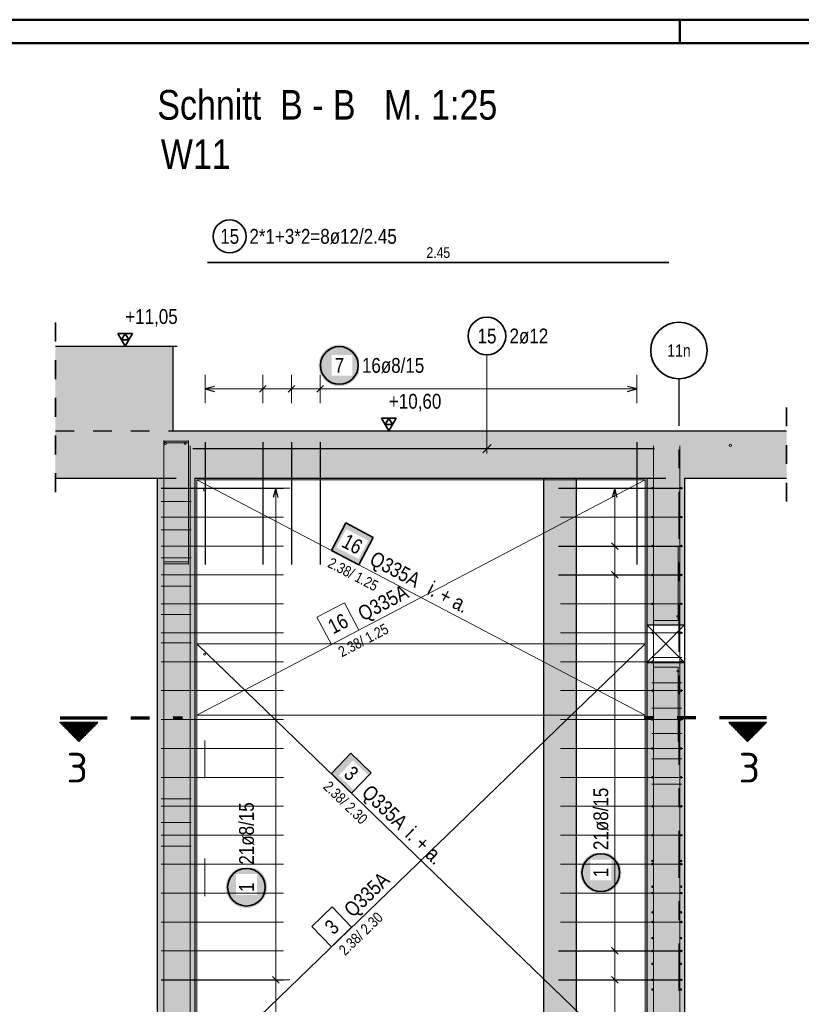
# Model space of a CAD drawing. Header units: millimetres. Extents: x -16 to 44.7, y 0 to 21.2.
# Tile 33 of 49: x 21.2 to 25.4, y 15.8 to 21. Entities that reach past the tile are written whole.
import ezdxf
from ezdxf.enums import TextEntityAlignment as Align

# ---------------------------------------------------------------- set-up
doc = ezdxf.new("R2010")
doc.units = ezdxf.units.MM
doc.linetypes.add('DASHDOTX2', pattern=[2, 1, -0.5, 0, -0.5])
doc.linetypes.add('HIDDEN', pattern=[0.375, 0.25, -0.125])
doc.layers.add('Achsen', color=7, linetype='Continuous', lineweight=20)
doc.layers.add('nplo Bewehrung', color=7, linetype='Continuous', lineweight=20)
doc.styles.add('Arial Narrow', font='ARIALN.TTF')
doc.styles.add('isocp', font='isocp', dxfattribs={"width": 1.1})
pattern_1 = [(270, (0, 0), (0.01, -2e-18), [])]

msp = doc.modelspace()

# ---------------------------------------------------------------- hatches: boundary and pattern name
at = {"lineweight": 25, "true_color": 0xffffff}
for points in [[(23.052047, 19.189004), (23.05198, 19.192843), (23.051779, 19.196677), (23.051444, 19.200502), (23.050977, 19.204313), (23.050376, 19.208105), (23.049643, 19.211874), (23.04878, 19.215615), (23.047786, 19.219324), (23.046663, 19.222996), (23.045413, 19.226626), (23.044037, 19.23021), (23.042537, 19.233745), (23.040914, 19.237224), (23.039171, 19.240646), (23.03731, 19.244004), (23.035332, 19.247295), (23.033241, 19.250515), (23.031039, 19.25366), (23.028728, 19.256726), (23.026312, 19.25971), (23.023793, 19.262608), (23.021174, 19.265416), (23.018459, 19.268131), (23.015651, 19.27075), (23.012754, 19.273269), (23.00977, 19.275685), (23.006703, 19.277996), (23.003558, 19.280198), (23.000338, 19.282289), (22.997047, 19.284266), (22.993689, 19.286128), (22.990268, 19.287871), (22.986788, 19.289494), (22.983254, 19.290994), (22.979669, 19.29237), (22.976039, 19.29362), (22.972367, 19.294742), (22.968658, 19.295736), (22.964917, 19.2966), (22.961148, 19.297333), (22.957356, 19.297933), (22.953545, 19.298401), (22.94972, 19.298736), (22.945886, 19.298937), (22.942047, 19.299004), (22.938208, 19.298937), (22.934374, 19.298736), (22.930549, 19.298401), (22.926738, 19.297933), (22.922946, 19.297333), (22.919177, 19.2966), (22.915436, 19.295736), (22.911727, 19.294742), (22.908055, 19.29362), (22.904425, 19.29237), (22.90084, 19.290994), (22.897306, 19.289494), (22.893826, 19.287871), (22.890405, 19.286128), (22.887047, 19.284266), (22.883756, 19.282289), (22.880536, 19.280198), (22.877391, 19.277996), (22.874324, 19.275685), (22.87134, 19.273269), (22.868443, 19.27075), (22.865635, 19.268131), (22.86292, 19.265416), (22.860301, 19.262608), (22.857782, 19.25971), (22.855366, 19.256726), (22.853055, 19.25366), (22.850853, 19.250515), (22.848762, 19.247295), (22.846784, 19.244004), (22.844923, 19.240646), (22.84318, 19.237224), (22.841557, 19.233745), (22.840057, 19.23021), (22.838681, 19.226626), (22.837431, 19.222996), (22.836308, 19.219324), (22.835315, 19.215615), (22.834451, 19.211874), (22.833718, 19.208105), (22.833118, 19.204313), (22.83265, 19.200502), (22.832315, 19.196677), (22.832114, 19.192843), (22.832047, 19.189004), (22.832114, 19.185165), (22.832315, 19.18133), (22.83265, 19.177506), (22.833118, 19.173695), (22.833718, 19.169902), (22.834451, 19.166133), (22.835315, 19.162392), (22.836308, 19.158684), (22.837431, 19.155012), (22.838681, 19.151381), (22.840057, 19.147797), (22.841557, 19.144263), (22.84318, 19.140783), (22.844923, 19.137362), (22.846784, 19.134004), (22.848762, 19.130713), (22.850853, 19.127492), (22.853055, 19.124347), (22.855366, 19.121281), (22.857782, 19.118297), (22.860301, 19.115399), (22.86292, 19.112591), (22.865635, 19.109876), (22.868443, 19.107258), (22.87134, 19.104739), (22.874324, 19.102322), (22.877391, 19.100012), (22.880536, 19.09781), (22.883756, 19.095718), (22.887047, 19.093741), (22.890405, 19.091879), (22.893826, 19.090136), (22.897306, 19.088514), (22.90084, 19.087013), (22.904425, 19.085637), (22.908055, 19.084387), (22.911727, 19.083265), (22.915436, 19.082271), (22.919177, 19.081407), (22.922946, 19.080675), (22.926738, 19.080074), (22.930549, 19.079606), (22.934374, 19.079272), (22.938208, 19.079071), (22.942047, 19.079004), (22.945886, 19.079071), (22.94972, 19.079272), (22.953545, 19.079606), (22.957356, 19.080074), (22.961148, 19.080675), (22.964917, 19.081407), (22.968658, 19.082271), (22.972367, 19.083265), (22.976039, 19.084387), (22.979669, 19.085637), (22.983254, 19.087013), (22.986788, 19.088514), (22.990268, 19.090136), (22.993689, 19.091879), (22.997047, 19.093741), (23.000338, 19.095718), (23.003558, 19.09781), (23.006703, 19.100012), (23.00977, 19.102322), (23.012754, 19.104739), (23.015651, 19.107258), (23.018459, 19.109876), (23.021174, 19.112591), (23.023793, 19.115399), (23.026312, 19.118297), (23.028728, 19.121281), (23.031039, 19.124347), (23.033241, 19.127492), (23.035332, 19.130713), (23.03731, 19.134004), (23.039171, 19.137362), (23.040914, 19.140783), (23.042537, 19.144263), (23.044037, 19.147797), (23.045413, 19.151381), (23.046663, 19.155012), (23.047786, 19.158684), (23.04878, 19.162392), (23.049643, 19.166133), (23.050376, 19.169902), (23.050977, 19.173695), (23.051444, 19.177506), (23.051779, 19.18133)], [(24.44057, 16.495208), (24.440503, 16.499047), (24.440302, 16.502881), (24.439967, 16.506706), (24.439499, 16.510517), (24.438899, 16.514309), (24.438166, 16.518078), (24.437302, 16.521819), (24.436309, 16.525528), (24.435186, 16.5292), (24.433936, 16.53283), (24.43256, 16.536415), (24.43106, 16.539949), (24.429437, 16.543429), (24.427694, 16.54685), (24.425833, 16.550208), (24.423855, 16.553499), (24.421764, 16.556719), (24.419562, 16.559864), (24.417251, 16.562931), (24.414835, 16.565915), (24.412316, 16.568812), (24.409697, 16.57162), (24.406982, 16.574335), (24.404174, 16.576954), (24.401277, 16.579473), (24.398293, 16.581889), (24.395226, 16.5842), (24.392081, 16.586402), (24.388861, 16.588493), (24.38557, 16.590471), (24.382212, 16.592332), (24.378791, 16.594075), (24.375311, 16.595698), (24.371777, 16.597198), (24.368192, 16.598574), (24.364562, 16.599824), (24.36089, 16.600947), (24.357181, 16.60194), (24.35344, 16.602804), (24.349671, 16.603537), (24.345879, 16.604137), (24.342068, 16.604605), (24.338243, 16.60494), (24.334409, 16.605141), (24.33057, 16.605208), (24.326731, 16.605141), (24.322897, 16.60494), (24.319072, 16.604605), (24.315261, 16.604137), (24.311469, 16.603537), (24.3077, 16.602804), (24.303959, 16.60194), (24.30025, 16.600947), (24.296578, 16.599824), (24.292948, 16.598574), (24.289363, 16.597198), (24.285829, 16.595698), (24.282349, 16.594075), (24.278928, 16.592332), (24.27557, 16.590471), (24.272279, 16.588493), (24.269059, 16.586402), (24.265914, 16.5842), (24.262847, 16.581889), (24.259863, 16.579473), (24.256966, 16.576954), (24.254158, 16.574335), (24.251443, 16.57162), (24.248824, 16.568812), (24.246305, 16.565915), (24.243889, 16.562931), (24.241578, 16.559864), (24.239376, 16.556719), (24.237285, 16.553499), (24.235307, 16.550208), (24.233446, 16.54685), (24.231703, 16.543429), (24.23008, 16.539949), (24.22858, 16.536415), (24.227204, 16.53283), (24.225954, 16.5292), (24.224831, 16.525528), (24.223837, 16.521819), (24.222974, 16.518078), (24.222241, 16.514309), (24.22164, 16.510517), (24.221173, 16.506706), (24.220838, 16.502881), (24.220637, 16.499047), (24.22057, 16.495208), (24.220637, 16.491369), (24.220838, 16.487535), (24.221173, 16.48371), (24.22164, 16.479899), (24.222241, 16.476107), (24.222974, 16.472338), (24.223837, 16.468596), (24.224831, 16.464888), (24.225954, 16.461216), (24.227204, 16.457586), (24.22858, 16.454001), (24.23008, 16.450467), (24.231703, 16.446987), (24.233446, 16.443566), (24.235307, 16.440208), (24.237285, 16.436917), (24.239376, 16.433697), (24.241578, 16.430552), (24.243889, 16.427485), (24.246305, 16.424501), (24.248824, 16.421604), (24.251443, 16.418795), (24.254158, 16.416081), (24.256966, 16.413462), (24.259863, 16.410943), (24.262847, 16.408527), (24.265914, 16.406216), (24.269059, 16.404014), (24.272279, 16.401923), (24.27557, 16.399945), (24.278928, 16.398084), (24.282349, 16.396341), (24.285829, 16.394718), (24.289363, 16.393218), (24.292948, 16.391842), (24.296578, 16.390592), (24.30025, 16.389469), (24.303959, 16.388475), (24.3077, 16.387612), (24.311469, 16.386879), (24.315261, 16.386278), (24.319072, 16.38581), (24.322897, 16.385476), (24.326731, 16.385275), (24.33057, 16.385208), (24.334409, 16.385275), (24.338243, 16.385476), (24.342068, 16.38581), (24.345879, 16.386278), (24.349671, 16.386879), (24.35344, 16.387612), (24.357181, 16.388475), (24.36089, 16.389469), (24.364562, 16.390592), (24.368192, 16.391842), (24.371777, 16.393218), (24.375311, 16.394718), (24.378791, 16.396341), (24.382212, 16.398084), (24.38557, 16.399945), (24.388861, 16.401923), (24.392081, 16.404014), (24.395226, 16.406216), (24.398293, 16.408527), (24.401277, 16.410943), (24.404174, 16.413462), (24.406982, 16.416081), (24.409697, 16.418795), (24.412316, 16.421604), (24.414835, 16.424501), (24.417251, 16.427485), (24.419562, 16.430552), (24.421764, 16.433697), (24.423855, 16.436917), (24.425833, 16.440208), (24.427694, 16.443566), (24.429437, 16.446987), (24.43106, 16.450467), (24.43256, 16.454001), (24.433936, 16.457586), (24.435186, 16.461216), (24.436309, 16.464888), (24.437302, 16.468596), (24.438166, 16.472338), (24.438899, 16.476107), (24.439499, 16.479899), (24.439967, 16.48371), (24.440302, 16.487535)], [(22.558989, 16.417952), (22.558922, 16.421791), (22.558721, 16.425625), (22.558387, 16.42945), (22.557919, 16.433261), (22.557318, 16.437053), (22.556586, 16.440822), (22.555722, 16.444563), (22.554728, 16.448272), (22.553605, 16.451944), (22.552355, 16.455574), (22.55098, 16.459159), (22.549479, 16.462693), (22.547857, 16.466173), (22.546114, 16.469594), (22.544252, 16.472952), (22.542275, 16.476243), (22.540183, 16.479463), (22.537981, 16.482608), (22.53567, 16.485675), (22.533254, 16.488659), (22.530735, 16.491556), (22.528117, 16.494364), (22.525402, 16.497079), (22.522594, 16.499698), (22.519696, 16.502217), (22.516712, 16.504633), (22.513646, 16.506944), (22.5105, 16.509146), (22.50728, 16.511237), (22.503989, 16.513215), (22.500631, 16.515076), (22.49721, 16.516819), (22.49373, 16.518442), (22.490196, 16.519942), (22.486611, 16.521318), (22.482981, 16.522568), (22.479309, 16.523691), (22.475601, 16.524684), (22.47186, 16.525548), (22.468091, 16.526281), (22.464298, 16.526881), (22.460487, 16.527349), (22.456662, 16.527684), (22.452828, 16.527885), (22.448989, 16.527952), (22.44515, 16.527885), (22.441316, 16.527684), (22.437491, 16.527349), (22.43368, 16.526881), (22.429888, 16.526281), (22.426119, 16.525548), (22.422378, 16.524684), (22.418669, 16.523691), (22.414997, 16.522568), (22.411367, 16.521318), (22.407783, 16.519942), (22.404248, 16.518442), (22.400768, 16.516819), (22.397347, 16.515076), (22.393989, 16.513215), (22.390698, 16.511237), (22.387478, 16.509146), (22.384333, 16.506944), (22.381267, 16.504633), (22.378283, 16.502217), (22.375385, 16.499698), (22.372577, 16.497079), (22.369862, 16.494364), (22.367243, 16.491556), (22.364724, 16.488659), (22.362308, 16.485675), (22.359997, 16.482608), (22.357795, 16.479463), (22.355704, 16.476243), (22.353726, 16.472952), (22.351865, 16.469594), (22.350122, 16.466173), (22.348499, 16.462693), (22.346999, 16.459159), (22.345623, 16.455574), (22.344373, 16.451944), (22.34325, 16.448272), (22.342257, 16.444563), (22.341393, 16.440822), (22.34066, 16.437053), (22.34006, 16.433261), (22.339592, 16.42945), (22.339257, 16.425625), (22.339056, 16.421791), (22.338989, 16.417952), (22.339056, 16.414113), (22.339257, 16.410279), (22.339592, 16.406454), (22.34006, 16.402643), (22.34066, 16.398851), (22.341393, 16.395082), (22.342257, 16.39134), (22.34325, 16.387632), (22.344373, 16.38396), (22.345623, 16.38033), (22.346999, 16.376745), (22.348499, 16.373211), (22.350122, 16.369731), (22.351865, 16.36631), (22.353726, 16.362952), (22.355704, 16.359661), (22.357795, 16.356441), (22.359997, 16.353296), (22.362308, 16.350229), (22.364724, 16.347245), (22.367243, 16.344348), (22.369862, 16.341539), (22.372577, 16.338825), (22.375385, 16.336206), (22.378283, 16.333687), (22.381267, 16.331271), (22.384333, 16.32896), (22.387478, 16.326758), (22.390698, 16.324667), (22.393989, 16.322689), (22.397347, 16.320828), (22.400768, 16.319085), (22.404248, 16.317462), (22.407783, 16.315962), (22.411367, 16.314586), (22.414997, 16.313336), (22.418669, 16.312213), (22.422378, 16.311219), (22.426119, 16.310356), (22.429888, 16.309623), (22.43368, 16.309022), (22.437491, 16.308554), (22.441316, 16.30822), (22.44515, 16.308019), (22.448989, 16.307952), (22.452828, 16.308019), (22.456662, 16.30822), (22.460487, 16.308554), (22.464298, 16.309022), (22.468091, 16.309623), (22.47186, 16.310356), (22.475601, 16.311219), (22.479309, 16.312213), (22.482981, 16.313336), (22.486611, 16.314586), (22.490196, 16.315962), (22.49373, 16.317462), (22.49721, 16.319085), (22.500631, 16.320828), (22.503989, 16.322689), (22.50728, 16.324667), (22.5105, 16.326758), (22.513646, 16.32896), (22.516712, 16.331271), (22.519696, 16.333687), (22.522594, 16.336206), (22.525402, 16.338825), (22.528117, 16.341539), (22.530735, 16.344348), (22.533254, 16.347245), (22.53567, 16.350229), (22.537981, 16.353296), (22.540183, 16.356441), (22.542275, 16.359661), (22.544252, 16.362952), (22.546114, 16.36631), (22.547857, 16.369731), (22.549479, 16.373211), (22.55098, 16.376745), (22.552355, 16.38033), (22.553605, 16.38396), (22.554728, 16.387632), (22.555722, 16.39134), (22.556586, 16.395082), (22.557318, 16.398851), (22.557919, 16.402643), (22.558387, 16.406454), (22.558721, 16.410279)]]:
    msp.add_hatch(color=7, dxfattribs=at).paths.add_polyline_path(points)
at = {"lineweight": 13, "true_color": 0xd7ffd7}
for points in [[(21.434746, 18.841066), (21.858666, 18.841066), (21.858666, 19.291066), (21.434746, 19.291066)], [(22.058161, 18.841066), (22.058161, 19.291066), (21.858666, 19.291066), (21.858666, 18.841066)], [(25.316869, 18.591066), (25.316869, 18.841066), (21.434746, 18.841066), (21.434746, 18.591066)], [(21.97564, 15.411072), (22.17564, 15.411072), (22.17564, 18.591066), (21.97564, 18.591066)], [(24.57564, 17.811072), (24.77564, 17.811072), (24.77564, 18.591066), (24.57564, 18.591066)], [(24.57564, 15.411072), (24.77564, 15.411072), (24.77564, 17.611072), (24.57564, 17.611072)]]:
    msp.add_hatch(color=254, dxfattribs=at).paths.add_polyline_path(points)
at = {"lineweight": 13, "true_color": 0xf08e8e}
msp.add_hatch(color=11, dxfattribs=at).paths.add_polyline_path([(24.200501, 15.411065), (24.200501, 18.591066), (24.025501, 18.591066), (24.025501, 15.411065)])
at = {"lineweight": 35, "true_color": 0xffffff}
msp.add_hatch(color=7, dxfattribs=at).paths.add_polyline_path([(23.122438, 18.275424), (22.97636, 18.352145), (22.899638, 18.206067), (23.045716, 18.129345)])
at = {"lineweight": 50}
h = msp.add_hatch(dxfattribs=at)
h.set_pattern_fill('Mau', color=4, scale=0.01, angle=270, style=0, pattern_type=2)
h.set_pattern_definition(pattern_1)
h.paths.add_polyline_path([(21.659691, 17.291869), (21.459691, 17.291869), (21.559691, 17.191869)])
h = msp.add_hatch(dxfattribs=at)
h.set_pattern_fill('Mau', color=4, scale=0.01, angle=270, style=0, pattern_type=2)
h.set_pattern_definition(pattern_1)
h.paths.add_polyline_path([(25.010127, 17.291869), (25.110127, 17.191869), (25.210127, 17.291869)])
at = {"lineweight": 18, "true_color": 0xffffff}
msp.add_hatch(color=7, dxfattribs=at).paths.add_polyline_path([(23.111742, 17.024697), (23.003879, 17.128935), (22.899641, 17.021072), (23.007505, 16.916834)])

# ---------------------------------------------------------------- linework, layer by layer
at = {"color": 4, "linetype": 'Continuous', "lineweight": 50}
for p, q in [((43.75, 21.025), (0, 21.025)), ((24.75, 21.025), (24.75, 20.9)), ((43.625, 20.9), (0.5, 20.9))]:
    msp.add_line(p, q, dxfattribs=at)
at = {"color": 2, "linetype": 'Continuous', "lineweight": 35}
for p, q in [((22.741933, 19.735083), (22.241933, 19.735083)), ((24.191933, 19.735083), (22.741933, 19.735083)), ((24.691933, 19.735083), (24.191933, 19.735083)), ((21.843975, 19.359264), (21.765225, 19.359264)), ((21.765225, 19.359264), (21.8046, 19.291066)), ((21.8046, 19.359264), (21.784912, 19.325165)), ((21.8046, 19.291066), (21.843975, 19.359264)), ((21.824287, 19.325165), (21.8046, 19.359264)), ((21.784912, 19.325165), (21.824287, 19.325165)), ((23.243975, 18.909264), (23.165225, 18.909264)), ((23.165225, 18.909264), (23.2046, 18.841066)), ((23.2046, 18.909264), (23.184912, 18.875165)), ((23.2046, 18.841066), (23.243975, 18.909264)), ((23.224287, 18.875165), (23.2046, 18.909264)), ((23.184912, 18.875165), (23.224287, 18.875165)), ((22.97636, 18.352145), (22.899638, 18.206067)), ((23.122438, 18.275424), (22.97636, 18.352145)), ((23.045716, 18.129345), (23.122438, 18.275424)), ((22.899638, 18.206067), (23.045716, 18.129345)), ((21.459691, 17.291869), (21.659691, 17.291869)), ((21.459691, 17.291869), (21.559691, 17.191869)), ((21.559691, 17.191869), (21.659691, 17.291869)), ((25.210127, 17.291869), (25.010127, 17.291869)), ((25.110127, 17.191869), (25.010127, 17.291869)), ((25.210127, 17.291869), (25.110127, 17.191869)), ((23.003879, 17.128935), (22.899641, 17.021072)), ((23.111742, 17.024697), (23.003879, 17.128935)), ((22.899641, 17.021072), (23.007505, 16.916834)), ((23.007505, 16.916834), (23.111742, 17.024697))]:
    msp.add_line(p, q, dxfattribs=at)
at = {"color": 2, "linetype": 'HIDDEN', "lineweight": 35, "ltscale": 0.25}
for p, q in [((21.434746, 19.416066), (21.434746, 18.466066)), ((25.316869, 18.966066), (25.316869, 18.466066))]:
    msp.add_line(p, q, dxfattribs=at)
at = {"color": 3, "linetype": 'Continuous', "lineweight": 25}
for p, q in [((21.434746, 19.291066), (21.858666, 19.291066)), ((21.765225, 19.291066), (22.080522, 19.291066)), ((21.858666, 19.291066), (22.058161, 19.291066)), ((22.058161, 19.291066), (22.058161, 18.841066)), ((22.279641, 19.077401), (22.229641, 19.064004)), ((22.229641, 19.064004), (22.279641, 19.050606)), ((22.517563, 19.046326), (22.552919, 19.081681)), ((22.670363, 19.046326), (22.705719, 19.081681)), ((22.823163, 19.046326), (22.858519, 19.081681)), ((24.52164, 19.064004), (24.47164, 19.077401)), ((24.47164, 19.050606), (24.52164, 19.064004)), ((22.058161, 18.841066), (25.316869, 18.841066)), ((23.165225, 18.841066), (23.480522, 18.841066)), ((22.229641, 18.781066), (22.229641, 18.131066)), ((22.535241, 18.781066), (22.535241, 18.131066)), ((22.688041, 18.781066), (22.688041, 18.131066)), ((22.840841, 18.781066), (22.840841, 18.131066)), ((24.52164, 18.781066), (24.52164, 18.131066)), ((22.664765, 18.746679), (22.164765, 18.746679)), ((24.114765, 18.746679), (22.664765, 18.746679)), ((23.70361, 18.724582), (23.747804, 18.768776)), ((24.614765, 18.746679), (24.114765, 18.746679)), ((21.434746, 18.591066), (21.97564, 18.591066)), ((21.97564, 18.591066), (21.97564, 15.411072)), ((22.17564, 18.591066), (24.57564, 18.591066)), ((22.17564, 18.591066), (22.17564, 15.411072)), ((24.025501, 18.591066), (24.025501, 15.411065)), ((24.200501, 18.591066), (24.200501, 15.411065)), ((24.57564, 18.591066), (24.57564, 17.811072)), ((24.77564, 18.591066), (25.316869, 18.591066)), ((24.77564, 18.591066), (24.77564, 17.811072)), ((21.99564, 18.537066), (22.64564, 18.537066)), ((22.6046, 18.537066), (22.591202, 18.487066)), ((22.617997, 18.487066), (22.6046, 18.537066)), ((24.10564, 18.537066), (24.75564, 18.537073)), ((24.404514, 18.537069), (24.391117, 18.487069)), ((24.417911, 18.487069), (24.404514, 18.537069)), ((24.10564, 18.229867), (24.75564, 18.229873)), ((24.422194, 18.212192), (24.386839, 18.247547)), ((24.422196, 18.058592), (24.38684, 18.093947)), ((24.10564, 18.076267), (24.75564, 18.076273)), ((24.57564, 17.811072), (24.57564, 17.611072)), ((24.57564, 17.811072), (24.77564, 17.811072)), ((24.77564, 17.811072), (24.77564, 17.611072)), ((24.57564, 17.611072), (24.77564, 17.611072)), ((24.57564, 17.611072), (24.57564, 15.411072)), ((24.77564, 17.611072), (24.77564, 15.411072)), ((24.10564, 16.079468), (24.75564, 16.079474)), ((24.422215, 16.061793), (24.386859, 16.097148)), ((21.99564, 15.925873), (22.64564, 15.925873)), ((22.622277, 15.908196), (22.586922, 15.943551)), ((24.10564, 15.925868), (24.75564, 15.925874)), ((24.422216, 15.908193), (24.386861, 15.943548))]:
    msp.add_line(p, q, dxfattribs=at)
at = {"color": 5, "linetype": 'Continuous', "lineweight": 18}
for p, q in [((23.725707, 19.245194), (23.725707, 18.721679)), ((22.229641, 19.139004), (22.229641, 18.989004)), ((22.535241, 18.989004), (22.535241, 19.139004)), ((22.688041, 18.989004), (22.688041, 19.139004)), ((22.840841, 18.989004), (22.840841, 19.139004)), ((24.52164, 18.989004), (24.52164, 19.139004)), ((24.52164, 19.064004), (22.229641, 19.064004)), ((22.6796, 18.537066), (22.5296, 18.537066)), ((22.6046, 18.537066), (22.6046, 15.465074)), ((24.479514, 18.53707), (24.329514, 18.537069)), ((24.404514, 18.537069), (24.404543, 15.465071)), ((24.479516, 18.22987), (24.329516, 18.229869)), ((24.479518, 18.07627), (24.329518, 18.076269)), ((24.479537, 16.079471), (24.329537, 16.07947)), ((22.6796, 15.925873), (22.5296, 15.925873)), ((24.479539, 15.925871), (24.329539, 15.92587))]:
    msp.add_line(p, q, dxfattribs=at)
at = {"color": 3, "linetype": 'DASHDOTX2', "lineweight": 25, "ltscale": 0.25}
msp.add_line((24.745621, 19.118086), (24.745621, 15.129754), dxfattribs=at)
at = {"color": 3, "linetype": 'HIDDEN', "lineweight": 25, "ltscale": 0.25}
for p, q in [((21.434746, 18.841066), (22.058161, 18.841066)), ((21.97564, 18.591066), (22.17564, 18.591066)), ((24.57564, 18.591066), (24.77564, 18.591066))]:
    msp.add_line(p, q, dxfattribs=at)
at = {"color": 7, "linetype": 'Continuous', "lineweight": 18}
for p, q in [((24.565635, 18.581064), (22.18564, 18.581064)), ((22.18564, 18.581064), (22.18564, 17.331072)), ((22.18564, 18.581064), (24.565635, 17.331072)), ((24.565635, 17.331072), (24.565635, 18.581064)), ((24.565638, 17.711071), (22.185643, 17.711071)), ((22.185643, 17.711071), (22.185643, 15.411074)), ((24.565638, 15.411074), (24.565638, 17.711071)), ((22.18564, 17.331072), (24.565635, 17.331072)), ((24.565635, 17.331072), (24.565635, 17.331072))]:
    msp.add_line(p, q, dxfattribs=at)
at = {"color": 9, "linetype": 'Continuous', "lineweight": 0}
for p, q in [((24.565635, 18.581064), (22.18564, 18.581064)), ((22.18564, 18.581064), (22.18564, 17.331072)), ((24.565635, 17.331072), (24.565635, 18.581064)), ((22.968995, 17.92887), (22.822917, 17.852148)), ((23.045716, 17.782791), (22.968995, 17.92887)), ((22.822917, 17.852148), (22.899638, 17.70607)), ((22.899638, 17.70607), (23.045716, 17.782791)), ((24.565638, 17.711071), (22.185643, 17.711071)), ((22.185643, 17.711071), (22.185643, 15.411074)), ((24.565638, 15.411074), (24.565638, 17.711071)), ((22.18564, 17.331072), (24.565635, 17.331072)), ((24.565635, 17.331072), (24.565635, 17.331072)), ((22.903267, 16.313174), (22.795404, 16.208937)), ((23.007505, 16.205311), (22.903267, 16.313174)), ((22.795404, 16.208937), (22.899641, 16.101073)), ((22.899641, 16.101073), (23.007505, 16.205311))]:
    msp.add_line(p, q, dxfattribs=at)
at = {"color": 1, "linetype": 'DASHDOTX2', "lineweight": 70, "ltscale": 0.25}
for p, q in [((21.459691, 17.316869), (22.109691, 17.316869)), ((25.210127, 17.316869), (24.560127, 17.316869))]:
    msp.add_line(p, q, dxfattribs=at)
at = {"color": 2, "linetype": 'Continuous', "lineweight": 35}
for centre, radius in [((22.359638, 19.874325), 0.0875), ((23.725707, 19.345194), 0.1), ((24.745621, 19.268086), 0.15), ((22.942047, 19.189004), 0.1), ((24.33057, 16.495208), 0.1), ((22.448989, 16.417952), 0.1)]:
    msp.add_circle(centre, radius, dxfattribs=at)
at = {"color": 9, "linetype": 'Continuous', "lineweight": 0}
msp.add_circle((21.858666, 18.841066), 0.00111, dxfattribs=at)
at = {"layer": 'Achsen', "color": 3, "linetype": 'Continuous', "lineweight": 25}
for p, q in [((24.77564, 17.611072), (24.57564, 17.811072)), ((24.67564, 17.711072), (24.77564, 17.811072)), ((24.57564, 17.611072), (24.67564, 17.711072))]:
    msp.add_line(p, q, dxfattribs=at)
at = {"layer": 'nplo Bewehrung', "color": 9, "linetype": 'Continuous', "lineweight": 0}
for p, q in [((22.00964, 18.791066), (22.00964, 18.145066)), ((22.00964, 18.141066), (22.00964, 18.787066)), ((22.00964, 18.787066), (22.140807, 18.787066)), ((22.00964, 18.781066), (22.00964, 18.135066)), ((22.00964, 18.131066), (22.00964, 18.777066)), ((22.00964, 18.777066), (22.140807, 18.777066)), ((22.140807, 18.145066), (22.140807, 18.791066)), ((22.140807, 18.787066), (22.140807, 18.141066)), ((22.140807, 18.135066), (22.140807, 18.781066)), ((22.140807, 18.777066), (22.140807, 18.131066)), ((22.01064, 15.411072), (22.01064, 18.761072)), ((22.01064, 15.411072), (22.01064, 18.761072)), ((22.15064, 15.411072), (22.15064, 18.761072)), ((22.15064, 15.411072), (22.15064, 18.761072)), ((24.61064, 15.411072), (24.61064, 18.761072)), ((24.61064, 15.411072), (24.61064, 18.761072)), ((24.75064, 15.411072), (24.75064, 18.761072)), ((24.75064, 15.411072), (24.75064, 18.761072)), ((21.99564, 18.537064), (22.64564, 18.537064)), ((24.11564, 18.537064), (24.76564, 18.537064)), ((21.99564, 18.467066), (22.15564, 18.467066)), ((21.99564, 18.383465), (22.64564, 18.383465)), ((24.11564, 18.383465), (24.76564, 18.383465)), ((21.99564, 18.316667), (22.15564, 18.316667)), ((21.99564, 18.229865), (22.64564, 18.229865)), ((24.11564, 18.229865), (24.76564, 18.229865)), ((24.60964, 17.835072), (24.60964, 18.231072)), ((24.74164, 18.231072), (24.74164, 17.835072)), ((21.99564, 18.166267), (22.15564, 18.166267)), ((22.00964, 18.145066), (22.140807, 18.145066)), ((22.00964, 18.135066), (22.140807, 18.135066)), ((21.99564, 18.076266), (22.64564, 18.076266)), ((24.11564, 18.076266), (24.76564, 18.076266)), ((21.99564, 18.015867), (22.15564, 18.015867)), ((21.99564, 17.922666), (22.64564, 17.922666)), ((24.11564, 17.922666), (24.76564, 17.922666)), ((21.99564, 17.865467), (22.15564, 17.865467)), ((24.74164, 17.835072), (24.60964, 17.835072)), ((21.99564, 17.769066), (22.64564, 17.769066)), ((24.11564, 17.769066), (24.76564, 17.769066)), ((21.99564, 17.715067), (22.15564, 17.715067)), ((24.60064, 17.637066), (24.76064, 17.637066)), ((21.99564, 17.615467), (22.64564, 17.615467)), ((24.11564, 17.615467), (24.76564, 17.615467)), ((24.74164, 17.587072), (24.60964, 17.587072)), ((24.60964, 17.587072), (24.60964, 17.191072)), ((24.74164, 17.587072), (24.60964, 17.587072)), ((24.60964, 17.587072), (24.60964, 17.191072)), ((24.74164, 17.191072), (24.74164, 17.587072)), ((24.74164, 17.191072), (24.74164, 17.587072)), ((24.60064, 17.502667), (24.76064, 17.502667)), ((21.99564, 17.461867), (22.64564, 17.461867)), ((24.11564, 17.461867), (24.76564, 17.461867)), ((24.60064, 17.368269), (24.76064, 17.368269)), ((21.99564, 17.308268), (22.64564, 17.308268)), ((24.11564, 17.308268), (24.76564, 17.308268)), ((24.60064, 17.23387), (24.76064, 17.23387)), ((21.99564, 17.154668), (22.64564, 17.154668)), ((22.227248, 16.997715), (22.227248, 17.197715)), ((24.11564, 17.154668), (24.76564, 17.154668)), ((24.60064, 17.099471), (24.76064, 17.099471)), ((21.99564, 17.001068), (22.64564, 17.001068)), ((24.60064, 16.965072), (24.76064, 16.965072)), ((21.99564, 16.887072), (22.15564, 16.887072)), ((21.99564, 16.761073), (22.15564, 16.761073)), ((21.99564, 16.635073), (22.15564, 16.635073)), ((22.227248, 16.370638), (22.227248, 16.570637)), ((24.11564, 16.38667), (24.76564, 16.38667)), ((21.99564, 16.23307), (22.64564, 16.23307)), ((24.11564, 16.23307), (24.76564, 16.23307)), ((21.99564, 16.079471), (22.64564, 16.079471)), ((24.11564, 16.079471), (24.76564, 16.079471)), ((21.99564, 15.925871), (22.64564, 15.925871)), ((24.11564, 15.925871), (24.76564, 15.925871))]:
    msp.add_line(p, q, dxfattribs=at)
for centre, radius in [((22.018762, 18.775567), 0.006), ((22.018762, 18.775567), 0.006), ((22.123517, 18.775567), 0.006), ((22.123517, 18.775567), 0.006), ((25.018221, 18.765066), 0.006), ((25.018221, 18.765066), 0.006), ((22.227248, 18.527668), 0.006), ((22.227248, 18.527668), 0.006), ((24.60464, 18.537066), 0.004), ((24.60464, 18.537066), 0.004), ((24.60464, 18.537064), 0.004), ((24.60464, 18.537064), 0.004), ((24.75664, 18.537066), 0.004), ((24.75664, 18.537066), 0.004), ((24.75664, 18.537064), 0.004), ((24.75664, 18.537064), 0.004), ((24.60464, 18.383467), 0.004), ((24.60464, 18.383467), 0.004), ((24.60464, 18.383465), 0.004), ((24.60464, 18.383465), 0.004), ((24.75664, 18.383467), 0.004), ((24.75664, 18.383467), 0.004), ((24.75664, 18.383465), 0.004), ((24.75664, 18.383465), 0.004), ((24.60464, 18.229867), 0.004), ((24.60464, 18.229867), 0.004), ((24.60464, 18.229865), 0.004), ((24.60464, 18.229865), 0.004), ((24.75664, 18.229867), 0.004), ((24.75664, 18.229867), 0.004), ((24.75664, 18.229865), 0.004), ((24.75664, 18.229865), 0.004), ((24.60464, 18.076268), 0.004), ((24.60464, 18.076268), 0.004), ((24.60464, 18.076266), 0.004), ((24.60464, 18.076266), 0.004), ((24.75664, 18.076268), 0.004), ((24.75664, 18.076268), 0.004), ((24.75664, 18.076266), 0.004), ((24.75664, 18.076266), 0.004), ((24.60464, 17.922668), 0.004), ((24.60464, 17.922668), 0.004), ((24.60464, 17.922666), 0.004), ((24.60464, 17.922666), 0.004), ((24.75664, 17.922668), 0.004), ((24.75664, 17.922668), 0.004), ((24.75664, 17.922666), 0.004), ((24.75664, 17.922666), 0.004), ((24.73964, 17.857072), 0.006), ((24.73964, 17.857072), 0.006), ((24.60464, 17.769068), 0.004), ((24.60464, 17.769068), 0.004), ((24.60464, 17.769066), 0.004), ((24.60464, 17.769066), 0.004), ((24.75664, 17.769068), 0.004), ((24.75664, 17.769068), 0.004), ((24.75664, 17.769066), 0.004), ((24.75664, 17.769066), 0.004), ((22.227248, 17.655661), 0.006), ((22.227248, 17.655661), 0.006), ((24.60464, 17.615469), 0.004), ((24.60464, 17.615469), 0.004), ((24.60464, 17.615467), 0.004), ((24.60464, 17.615467), 0.004), ((24.73964, 17.565072), 0.006), ((24.73964, 17.565072), 0.006), ((24.75664, 17.615469), 0.004), ((24.75664, 17.615469), 0.004), ((24.75664, 17.615467), 0.004), ((24.75664, 17.615467), 0.004), ((24.60464, 17.461869), 0.004), ((24.60464, 17.461869), 0.004), ((24.60464, 17.461867), 0.004), ((24.60464, 17.461867), 0.004), ((24.75664, 17.461869), 0.004), ((24.75664, 17.461869), 0.004), ((24.75664, 17.461867), 0.004), ((24.75664, 17.461867), 0.004), ((24.60464, 17.30827), 0.004), ((24.60464, 17.30827), 0.004), ((24.60464, 17.308268), 0.004), ((24.60464, 17.308268), 0.004), ((24.75664, 17.30827), 0.004), ((24.75664, 17.30827), 0.004), ((24.75664, 17.308268), 0.004), ((24.75664, 17.308268), 0.004), ((24.60464, 17.15467), 0.004), ((24.60464, 17.15467), 0.004), ((24.60464, 17.154668), 0.004), ((24.60464, 17.154668), 0.004), ((24.75664, 17.15467), 0.004), ((24.75664, 17.15467), 0.004), ((24.75664, 17.154668), 0.004), ((24.75664, 17.154668), 0.004), ((24.60464, 17.00107), 0.004), ((24.60464, 17.00107), 0.004), ((24.60464, 17.001068), 0.004), ((24.60464, 17.001068), 0.004), ((24.75664, 17.00107), 0.004), ((24.75664, 17.00107), 0.004), ((24.75664, 17.001068), 0.004), ((24.75664, 17.001068), 0.004), ((24.60464, 16.847471), 0.004), ((24.60464, 16.847471), 0.004), ((24.60464, 16.847469), 0.004), ((24.60464, 16.847469), 0.004), ((24.75664, 16.847471), 0.004), ((24.75664, 16.847471), 0.004), ((24.75664, 16.847469), 0.004), ((24.75664, 16.847469), 0.004), ((24.60464, 16.693871), 0.004), ((24.60464, 16.693871), 0.004), ((24.60464, 16.693869), 0.004), ((24.60464, 16.693869), 0.004), ((24.75664, 16.693871), 0.004), ((24.75664, 16.693871), 0.004), ((24.75664, 16.693869), 0.004), ((24.75664, 16.693869), 0.004), ((24.60464, 16.557072), 0.004), ((24.60464, 16.557072), 0.004), ((24.60464, 16.540272), 0.004), ((24.60464, 16.540272), 0.004), ((24.60464, 16.54027), 0.004), ((24.60464, 16.54027), 0.004), ((24.75664, 16.557072), 0.004), ((24.75664, 16.557072), 0.004), ((24.75664, 16.540272), 0.004), ((24.75664, 16.540272), 0.004), ((24.75664, 16.54027), 0.004), ((24.75664, 16.54027), 0.004), ((24.60464, 16.420573), 0.004), ((24.60464, 16.420573), 0.004), ((24.75664, 16.420573), 0.004), ((24.75664, 16.420573), 0.004), ((24.60464, 16.386672), 0.004), ((24.60464, 16.386672), 0.004), ((24.60464, 16.38667), 0.004), ((24.60464, 16.38667), 0.004), ((24.75664, 16.386672), 0.004), ((24.75664, 16.386672), 0.004), ((24.75664, 16.38667), 0.004), ((24.75664, 16.38667), 0.004), ((24.60464, 16.284073), 0.004), ((24.60464, 16.284073), 0.004), ((24.75664, 16.284073), 0.004), ((24.75664, 16.284073), 0.004), ((24.60464, 16.233072), 0.004), ((24.60464, 16.233072), 0.004), ((24.60464, 16.23307), 0.004), ((24.60464, 16.23307), 0.004), ((24.75664, 16.233072), 0.004), ((24.75664, 16.233072), 0.004), ((24.75664, 16.23307), 0.004), ((24.75664, 16.23307), 0.004), ((24.60464, 16.147573), 0.004), ((24.60464, 16.147573), 0.004), ((24.75664, 16.147573), 0.004), ((24.75664, 16.147573), 0.004), ((24.60464, 16.079473), 0.004), ((24.60464, 16.079473), 0.004), ((24.60464, 16.079471), 0.004), ((24.60464, 16.079471), 0.004), ((24.75664, 16.079473), 0.004), ((24.75664, 16.079473), 0.004), ((24.75664, 16.079471), 0.004), ((24.75664, 16.079471), 0.004), ((24.60464, 16.011073), 0.004), ((24.60464, 16.011073), 0.004), ((24.75664, 16.011073), 0.004), ((24.75664, 16.011073), 0.004), ((24.60464, 15.925873), 0.004), ((24.60464, 15.925873), 0.004), ((24.60464, 15.925871), 0.004), ((24.60464, 15.925871), 0.004), ((24.75664, 15.925873), 0.004), ((24.75664, 15.925873), 0.004), ((24.75664, 15.925871), 0.004), ((24.75664, 15.925871), 0.004), ((24.60464, 15.874573), 0.004), ((24.60464, 15.874573), 0.004), ((24.75664, 15.874573), 0.004), ((24.75664, 15.874573), 0.004)]:
    msp.add_circle(centre, radius, dxfattribs=at)

# ---------------------------------------------------------------- texts
at = {"color": 1, "lineweight": 70, "style": 'Arial Narrow'}
for s, p in [('Schnitt  B - B   M. 1:25', (21.97564, 20.494023)), ('W11', (21.994505, 20.232083))]:
    msp.add_text(s, height=0.1575, dxfattribs=at).set_placement(p)
at = {"color": 3, "lineweight": 25, "style": 'Arial Narrow'}
msp.add_text('11n', height=0.065, dxfattribs=at).set_placement((24.745621, 19.268086), align=Align.MIDDLE_CENTER)
at = {"color": 2, "lineweight": 35, "style": 'isocp', "width": 1.15}
for p in [(21.550565, 16.973669), (25.119253, 16.973669)]:
    msp.add_text('3', height=0.1575, dxfattribs=at).set_placement(p, align=Align.CENTER)
at = {"color": 2, "lineweight": 35, "char_height": 0.07875, "attachment_point": 1, "line_spacing_factor": 0.9, "style": 'Arial Narrow'}
for s, insert in [('15', (22.310025, 19.9137)), ('2*1+3*2=8ø12/2.45', (22.464638, 19.9137)), (' +11,05', (21.780187, 19.487941)), ('15', (23.676095, 19.384569)), ('2ø12', (23.845707, 19.384569)), (' +10,60', (23.180187, 19.037941))]:
    msp.add_mtext(s, dxfattribs=dict(at, insert=insert))
at = {"color": 3, "lineweight": 25, "insert": (23.405058, 19.816333), "char_height": 0.05625, "attachment_point": 1, "line_spacing_factor": 0.9, "style": 'Arial Narrow'}
msp.add_mtext('2.45', dxfattribs=at)
at = {"color": 9, "lineweight": 0, "attachment_point": 1, "line_spacing_factor": 0.9, "style": 'Arial Narrow'}
for s, insert, char_height, rotation in [('16', (22.872085, 17.829261), 0.07875, 27.708802), (' 2.38/ 1.25', (22.913588, 17.67951), 0.05625, 27.708802), ('Q335A', (22.958898, 16.309571), 0.07875, 44.020691), (' 2.38/ 2.30', (22.920489, 16.079501), 0.05625, 44.020691), ('3', (22.856254, 16.2182), 0.07875, 44.020691)]:
    msp.add_mtext(s, dxfattribs=dict(at, insert=insert, char_height=char_height, rotation=rotation))

# ---------------------------------------------------------------- next in the draw order: texts
at = {"color": 2, "lineweight": 35, "char_height": 0.07875, "attachment_point": 1, "line_spacing_factor": 0.9, "style": 'Arial Narrow', "bg_fill": 3, "box_fill_scale": 1.2, "bg_fill_color": 256, "bg_fill_true_color": 13158600, "bg_fill_transparency": 0}
for s, insert in [('7', (22.917241, 19.228379)), ('16ø8/15', (23.062047, 19.228379))]:
    msp.add_mtext(s, dxfattribs=dict(at, insert=insert))
for s, insert, rotation in [('16', (22.985424, 18.298673), 332.291198), ('Q335A', (23.132802, 18.206444), 332.291198), ('21ø8/15', (24.291194, 16.615208), 90.000549), ('21ø8/15', (22.409614, 16.537952), 90), ('1', (24.291195, 16.470401), 90.000549), ('1', (22.409614, 16.393146), 90)]:
    msp.add_mtext(s, dxfattribs=dict(at, insert=insert, rotation=rotation))

# ---------------------------------------------------------------- next in the draw order: linework, layer by layer
at = {"color": 7, "linetype": 'Continuous', "lineweight": 18}
msp.add_line((24.565638, 15.411074), (22.185643, 17.711071), dxfattribs=at)
at = {"layer": 'nplo Bewehrung', "color": 9, "linetype": 'Continuous', "lineweight": 0}
for p, q in [((24.11564, 17.001068), (24.76564, 17.001068)), ((21.99564, 16.847469), (22.64564, 16.847469)), ((24.11564, 16.847469), (24.76564, 16.847469)), ((21.99564, 16.693869), (22.64564, 16.693869)), ((24.11564, 16.693869), (24.76564, 16.693869)), ((21.99564, 16.54027), (22.64564, 16.54027)), ((24.11564, 16.54027), (24.76564, 16.54027)), ((21.99564, 16.38667), (22.64564, 16.38667))]:
    msp.add_line(p, q, dxfattribs=at)

# ---------------------------------------------------------------- next in the draw order: texts
at = {"color": 2, "lineweight": 35, "attachment_point": 1, "rotation": 332.291198, "line_spacing_factor": 0.9, "style": 'Arial Narrow', "bg_fill": 3, "box_fill_scale": 1.2, "bg_fill_color": 256, "bg_fill_true_color": 13158600, "bg_fill_transparency": 0}
for s, insert, char_height in [(' 2.38/ 1.25', (22.885689, 18.179507), 0.05625), ('i. + a.', (23.439178, 18.046945), 0.08)]:
    msp.add_mtext(s, dxfattribs=dict(at, insert=insert, char_height=char_height))

# ---------------------------------------------------------------- next in the draw order: linework, layer by layer
at = {"color": 9, "linetype": 'Continuous', "lineweight": 0}
msp.add_line((22.18564, 17.331072), (24.565635, 18.581064), dxfattribs=at)

# ---------------------------------------------------------------- next in the draw order: texts
at = {"color": 9, "lineweight": 0, "insert": (23.03167, 17.898251), "char_height": 0.07875, "attachment_point": 1, "rotation": 27.708802, "line_spacing_factor": 0.9, "style": 'Arial Narrow'}
msp.add_mtext('Q335A', dxfattribs=at)
at = {"color": 2, "lineweight": 35, "insert": (23.015216, 17.068437), "char_height": 0.07875, "attachment_point": 1, "rotation": 315.979309, "line_spacing_factor": 0.9, "style": 'Arial Narrow', "bg_fill": 3, "box_fill_scale": 1.2, "bg_fill_color": 256, "bg_fill_true_color": 13158600, "bg_fill_transparency": 0}
msp.add_mtext('3', dxfattribs=at)

# ---------------------------------------------------------------- next in the draw order: texts
at = {"color": 2, "lineweight": 35, "insert": (23.110043, 16.968976), "char_height": 0.07875, "attachment_point": 1, "rotation": 315.979309, "line_spacing_factor": 0.9, "style": 'Arial Narrow', "bg_fill": 3, "box_fill_scale": 1.2, "bg_fill_color": 256, "bg_fill_true_color": 13158600, "bg_fill_transparency": 0}
msp.add_mtext('Q335A', dxfattribs=at)

# ---------------------------------------------------------------- next in the draw order: texts
at = {"color": 2, "lineweight": 35, "attachment_point": 1, "rotation": 315.979309, "line_spacing_factor": 0.9, "style": 'Arial Narrow', "bg_fill": 3, "box_fill_scale": 1.2, "bg_fill_color": 256, "bg_fill_true_color": 13158600, "bg_fill_transparency": 0}
for s, insert, char_height in [(' 2.38/ 2.30', (22.878794, 16.999499), 0.05625), ('i. + a.', (23.341761, 16.746785), 0.08)]:
    msp.add_mtext(s, dxfattribs=dict(at, insert=insert, char_height=char_height))

# ---------------------------------------------------------------- next in the draw order: linework, layer by layer
at = {"color": 9, "linetype": 'Continuous', "lineweight": 0}
msp.add_line((24.565638, 17.711071), (22.185643, 15.411074), dxfattribs=at)

doc.saveas('drawing.dxf')
